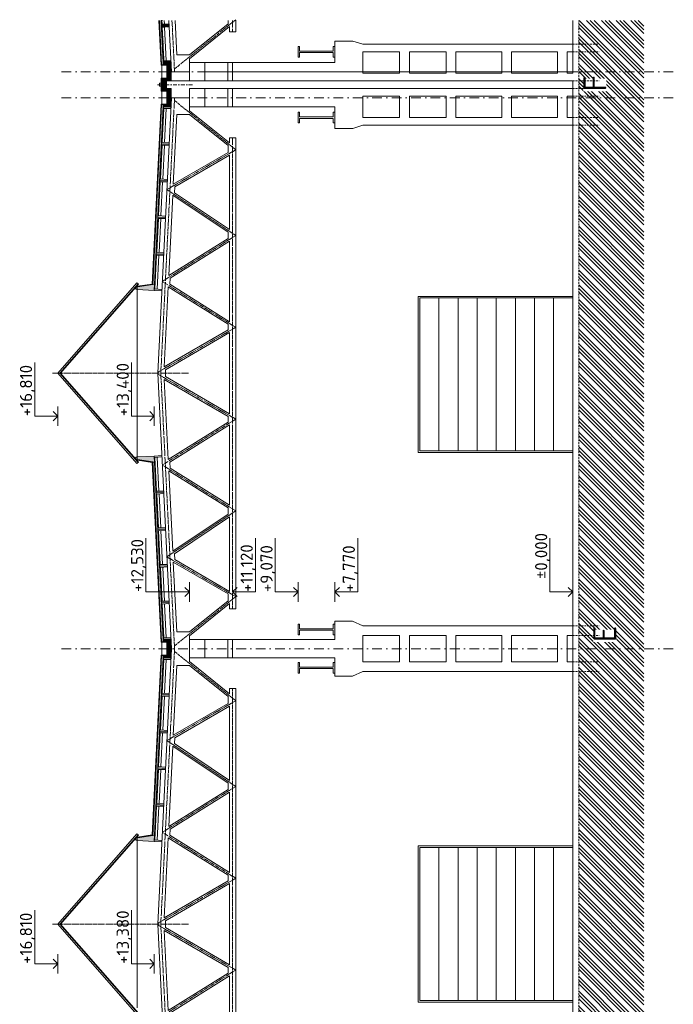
# Model space of a CAD drawing. Header units: millimetres. Extents: x -746391 to 410178, y -169697 to 100555.
# Tile 179 of 179: x 233461 to 254835, y 51681 to 83850. Entities that reach past the tile are written whole.
import ezdxf

# ---------------------------------------------------------------- set-up
doc = ezdxf.new("R2010")
doc.units = ezdxf.units.MM
for name, pattern in [('AM_DIN_G_W050', [13.75, 9.75, -1.5, 1, -1.5]), ('CARKOVANA', [5, 3, -2]), ('CENTERX2', [101.6, 63.5, -12.7, 12.7, -12.7]), ('DASHDOT', [25.4, 12.7, -6.35, 0, -6.35]), ('HIDDEN', [9.525, 6.35, -3.175])]:
    doc.linetypes.add(name, pattern=pattern)
for name, color, linetype, lineweight in [('A99_N_sraf', 9, 'Continuous', 0), ('A99_N_txt-popis-200', 9, 'Continuous', 5), ('A99_S_kce-demolice', 9, 'Continuous', 20), ('A99_S_kce-pohl', 9, 'Continuous', 5), ('A99_S_kce-rez-sil', 9, 'Continuous', 15), ('A99_S_kce-rez-ten', 9, 'Continuous', 9), ('A99_S_koty-200-vysk', 9, 'Continuous', 9), ('A99_S_osy', 9, 'CENTERX2', 5), ('A99_S_sraf', 9, 'Continuous', 9)]:
    doc.layers.add(name, color=color, linetype=linetype, lineweight=lineweight)
doc.styles.add('A99_popis', font='isocpeur.ttf')
doc.styles.add('ad_popis 100', font='isocpeur.ttf', dxfattribs={"height": 200})
pattern_1 = [(45, (-51175, -525700), (-35.355339, 35.355339), []), (45, (-51160.86, -525700), (-35.355339, 35.355339), []), (45, (-51132.574, -525700), (-21.2132034, 49.4974747), [20, -10, 0, -10])]
pattern_2 = [(135, (241435, 17090), (-35.35534, -35.35534), []), (135, (241435, 17104.14), (-35.35534, -35.35534), []), (135, (241435, 17132.426), (-49.497475, -21.213203), [20, -10, 0, -10])]
pattern_3 = [(137.86, (238148.888, 45615.76), (-26.83778, -29.660305), []), (92.86, (238133.407, 45660.11), (-29.660305, 26.837778), [5, -51.568542]), (137.86, (238133.157, 45665.104), (-26.83778, -29.660305), [5, -35]), (182.86, (238129.45, 45668.458), (-26.837778, -29.660305), [5, -51.568543]), (227.86, (238124.456, 45668.21), (29.660305, -26.83778), [5, -35]), (92.86, (238121.35, 45659.508), (-29.660305, 26.837778), [5, -51.568542]), (137.86, (238125.06, 45656.153), (-26.83778, -29.660305), [5, -35]), (182.86, (238130.052, 45656.402), (-26.837778, -29.660305), [5, -51.568543]), (227.86, (238133.407, 45660.11), (29.660305, -26.83778), [5, -35]), (137.86, (238116.13, 45672.37), (-26.83778, -29.660305), [10, -30])]
pattern_4 = [(45, (14.142, 0), (-28.284271, 28.284271), []), (0, (59.21, 13.25), (28.2842712, 28.2842712), [5, -51.5685425]), (45, (64.21, 13.25), (-28.284271, 28.284271), [5, -35]), (90, (67.746, 16.784), (-28.2842712, 28.2842712), [5, -51.5685425]), (135, (67.746, 21.784), (-28.284271, -28.284271), [5, -35]), (0, (59.21, 25.32), (28.2842712, 28.2842712), [5, -51.5685425]), (45, (55.675, 21.784), (-28.284271, 28.284271), [5, -35]), (90, (55.675, 16.784), (-28.2842712, 28.2842712), [5, -51.5685425]), (135, (59.21, 13.25), (-28.284271, -28.284271), [5, -35]), (45, (72.317, 29.89), (-28.284271, 28.284271), [10, -30])]

msp = doc.modelspace()

# ---------------------------------------------------------------- hatches: boundary and pattern name
at = {"layer": 'A99_N_sraf', "linetype": 'Continuous', "lineweight": 0, "ltscale": 2, "transparency": 33554562}
h = msp.add_hatch(dxfattribs=at)
h.set_pattern_fill('BETON-LEHKY', color=256, scale=10)
h.set_pattern_definition(pattern_3)
h.paths.add_polyline_path([(238086, 83825), (238030.9, 83825), (238103.6, 82369.2), (238158.6, 82372)])
at = {"layer": 'A99_N_sraf', "lineweight": 0, "transparency": 33554687}
h = msp.add_hatch(dxfattribs=at)
h.set_pattern_fill('ZELEZOBETON', color=256, scale=10)
h.set_pattern_definition(pattern_2)
h.paths.add_polyline_path([(238111, 83825), (238091, 83825), (238159.6, 82452.1), (238220.5, 82455.2), (238358.1, 82462), (238409.3, 82464.6), (238407.3, 82504.6), (238177.1, 82503.1), (238122.2, 83601.7), (238351.4, 83623.2), (238347.4, 83703.1), (238117.2, 83701.6)])
h = msp.add_hatch(dxfattribs=at)
h.set_pattern_fill('ZELEZOBETON', color=256, scale=10)
h.set_pattern_definition([(45, (-51175, -524850), (-35.355339, 35.355339), []), (45, (-51160.86, -524850), (-35.355339, 35.355339), []), (45, (-51132.574, -524850), (-21.2132034, 49.4974747), [20, -10, 0, -10])])
h.paths.add_polyline_path([(238410, 82150), (238375, 82150), (238375, 82370), (238160, 82380), (238160, 82450), (238410, 82450)])
h.paths.add_polyline_path([(238410, 81850), (238160, 81850), (238160, 81920), (238375, 81930), (238375, 82150), (238410, 82150)])
at = {"layer": 'A99_N_sraf', "linetype": 'Continuous', "lineweight": 0, "ltscale": 2, "transparency": 33554562}
h = msp.add_hatch(dxfattribs=at)
h.set_pattern_fill('BETON-LEHKY', color=256, scale=10, style=0)
h.set_pattern_definition([(135, (-6e-11, 31779.142), (-28.284271, -28.284271), []), (90, (-13.25, 31824.21), (-28.2842712, 28.2842712), [5, -51.5685425]), (135, (-13.25, 31829.21), (-28.284271, -28.284271), [5, -35]), (180, (-16.784, 31832.746), (-28.2842712, -28.2842712), [5, -51.5685425]), (225, (-21.784, 31832.746), (28.284271, -28.284271), [5, -35]), (90, (-25.32, 31824.21), (-28.2842712, 28.2842712), [5, -51.5685425]), (135, (-21.784, 31820.675), (-28.284271, -28.284271), [5, -35]), (180, (-16.784, 31820.675), (-28.2842712, -28.2842712), [5, -51.5685425]), (225, (-13.25, 31824.21), (28.284271, -28.284271), [5, -35]), (135, (-29.89, 31837.317), (-28.284271, -28.284271), [10, -30])])
h.paths.add_polyline_path([(238375, 82370), (238290.6, 82373.9), (238290, 81926), (238375, 81930)])
h = msp.add_hatch(dxfattribs=at)
h.set_pattern_fill('BETON-LEHKY', color=256, scale=10, style=0)
h.set_pattern_definition(pattern_4)
h.paths.add_polyline_path([(238154.6, 81920), (238105.1, 81920), (238105.1, 81530), (238154.6, 81530)])
at = {"layer": 'A99_N_sraf', "lineweight": 0, "transparency": 33554687}
h = msp.add_hatch(dxfattribs=at)
h.set_pattern_fill('ZELEZOBETON', color=256, scale=10)
h.set_pattern_definition([(45, (0, 0), (-35.355339, 35.355339), []), (45, (14.14, 0), (-35.355339, 35.355339), []), (45, (42.426, 0), (-21.213203, 49.497475), [20, -10, 0, -10])])
h.paths.add_polyline_path([(238260, 81850), (238160, 81850), (238160, 81600), (238260, 81600)])
h = msp.add_hatch(dxfattribs=at)
h.set_pattern_fill('ZELEZOBETON', color=256, scale=10)
h.set_pattern_definition(pattern_1)
h.paths.add_polyline_path([(238410, 81300), (238375, 81300), (238375, 81520), (238160, 81530), (238160, 81600), (238410, 81600)])
h.paths.add_polyline_path([(238410, 81000), (238160, 81000), (238160, 81070), (238375, 81080), (238375, 81300), (238410, 81300)])
at = {"layer": 'A99_N_sraf', "linetype": 'Continuous', "lineweight": 0, "ltscale": 2, "transparency": 33554562}
h = msp.add_hatch(dxfattribs=at)
h.set_pattern_fill('BETON-LEHKY', color=256, scale=10)
h.set_pattern_definition(pattern_3)
h.paths.add_polyline_path([(238103.6, 81080.8), (237810.8, 75218.1), (237865.7, 75215.3), (238158.6, 81078)])
at = {"layer": 'A99_N_sraf', "lineweight": 0, "transparency": 33554687}
h = msp.add_hatch(dxfattribs=at)
h.set_pattern_fill('ZELEZOBETON', color=256, scale=10)
h.set_pattern_definition(pattern_2)
h.paths.add_polyline_path([(238159.6, 80997.9), (238220.5, 80994.8), (238358.1, 80988), (238409.3, 80985.4), (238407.3, 80945.4), (238177.1, 80946.9), (238122.2, 79848.3), (238351.4, 79826.8), (238347.4, 79746.9), (238117.2, 79748.4), (238062.3, 78649.8), (238291.4, 78628.3), (238287.4, 78548.4), (238057.3, 78549.9), (238002.4, 77451.3), (238231.5, 77429.8), (238227.5, 77349.9), (237997.4, 77351.4), (237942.6, 76252.8), (238171.8, 76231.3), (238167.6, 76151.4), (237937.6, 76152.9), (237882.7, 75054.3), (238111.6, 75032.8), (238109.6, 74992.9), (237300.9, 75033.3), (237305.4, 75123.2), (237870.2, 75205.1)])
h = msp.add_hatch(dxfattribs=at)
h.set_pattern_fill('ZELEZOBETON', color=256, scale=10)
h.set_pattern_definition(pattern_2)
h.paths.add_polyline_path([(238159.6, 63602.1), (238220.5, 63605.2), (238358.1, 63612), (238409.3, 63614.6), (238407.3, 63654.6), (238177.1, 63653.1), (238122.2, 64751.7), (238351.4, 64773.2), (238347.4, 64853.1), (238117.2, 64851.6), (238062.3, 65950.2), (238291.4, 65971.7), (238287.4, 66051.6), (238057.3, 66050.1), (238002.4, 67148.7), (238231.5, 67170.2), (238227.5, 67250.1), (237997.4, 67248.6), (237942.6, 68347.2), (238171.8, 68368.7), (238167.6, 68448.6), (237937.6, 68447.1), (237882.7, 69545.7), (238111.6, 69567.2), (238109.6, 69607.1), (237300.9, 69566.7), (237305.4, 69476.8), (237870.2, 69394.9)])
at = {"layer": 'A99_N_sraf', "linetype": 'Continuous', "lineweight": 0, "ltscale": 2, "transparency": 33554562}
h = msp.add_hatch(dxfattribs=at)
h.set_pattern_fill('BETON-LEHKY', color=256, scale=10)
h.set_pattern_definition(pattern_3)
h.paths.add_polyline_path([(238103.6, 63519.2), (237810.8, 69381.9), (237865.7, 69384.7), (238158.6, 63522)])
at = {"layer": 'A99_N_sraf', "lineweight": 0, "transparency": 33554687}
h = msp.add_hatch(dxfattribs=at)
h.set_pattern_fill('ZELEZOBETON', color=256, scale=10)
h.set_pattern_definition(pattern_1)
h.paths.add_polyline_path([(238410, 63300), (238375, 63300), (238375, 63080), (238160, 63070), (238160, 63000), (238410, 63000)])
h.paths.add_polyline_path([(238410, 63600), (238160, 63600), (238160, 63530), (238375, 63520), (238375, 63300), (238410, 63300)])
at = {"layer": 'A99_N_sraf', "linetype": 'Continuous', "lineweight": 0, "ltscale": 2, "transparency": 33554562}
h = msp.add_hatch(dxfattribs=at)
h.set_pattern_fill('BETON-LEHKY', color=256, scale=10)
h.set_pattern_definition([(137.86, (238148.888, 27615.76), (-26.83778, -29.660305), []), (92.86, (238133.407, 27660.11), (-29.660305, 26.837778), [5, -51.568542]), (137.86, (238133.157, 27665.104), (-26.83778, -29.660305), [5, -35]), (182.86, (238129.45, 27668.458), (-26.837778, -29.660305), [5, -51.568543]), (227.86, (238124.456, 27668.21), (29.660305, -26.83778), [5, -35]), (92.86, (238121.35, 27659.508), (-29.660305, 26.837778), [5, -51.568542]), (137.86, (238125.06, 27656.153), (-26.83778, -29.660305), [5, -35]), (182.86, (238130.052, 27656.402), (-26.837778, -29.660305), [5, -51.568543]), (227.86, (238133.407, 27660.11), (29.660305, -26.83778), [5, -35]), (137.86, (238116.13, 27672.37), (-26.83778, -29.660305), [10, -30])])
h.paths.add_polyline_path([(238103.6, 63080.8), (237810.8, 57218.1), (237865.7, 57215.3), (238158.6, 63078)])
at = {"layer": 'A99_N_sraf', "lineweight": 0, "transparency": 33554687}
h = msp.add_hatch(dxfattribs=at)
h.set_pattern_fill('ZELEZOBETON', color=256, scale=10)
h.set_pattern_definition([(135, (241435, -910), (-35.35534, -35.35534), []), (135, (241435, -895.86), (-35.35534, -35.35534), []), (135, (241435, -867.574), (-49.497475, -21.213203), [20, -10, 0, -10])])
h.paths.add_polyline_path([(238159.6, 62997.9), (238220.5, 62994.8), (238358.1, 62988), (238409.3, 62985.4), (238407.3, 62945.4), (238177.1, 62946.9), (238122.2, 61848.3), (238351.4, 61826.8), (238347.4, 61746.9), (238117.2, 61748.4), (238062.3, 60649.8), (238291.4, 60628.3), (238287.4, 60548.4), (238057.3, 60549.9), (238002.4, 59451.3), (238231.5, 59429.8), (238227.5, 59349.9), (237997.4, 59351.4), (237942.6, 58252.8), (238171.8, 58231.3), (238167.6, 58151.4), (237937.6, 58152.9), (237882.7, 57054.3), (238111.6, 57032.8), (238109.6, 56992.9), (237300.9, 57033.3), (237305.4, 57123.2), (237870.2, 57205.1)])
at = {"layer": 'A99_S_kce-demolice', "lineweight": 0}
h = msp.add_hatch(dxfattribs=at)
h.set_pattern_fill('BETON-LEHKY', color=256, scale=10, style=0)
h.set_pattern_definition(pattern_4)
h.paths.add_polyline_path([(238375, 81520), (238290.6, 81523.9), (238290, 81076), (238375, 81080)])
h = msp.add_hatch(dxfattribs=at)
h.set_pattern_fill('BETON-LEHKY', color=256, scale=10, style=0)
h.set_pattern_definition(pattern_4)
h.paths.add_polyline_path([(238375, 63520), (238290.6, 63523.9), (238290, 63076), (238375, 63080)])
at = {"layer": 'A99_S_sraf', "linetype": 'Continuous', "lineweight": 0}
h = msp.add_hatch(dxfattribs=at)
h.set_pattern_fill('ZEM_PUVODNI', color=256, scale=85)
h.set_pattern_definition([(135, (0, -5085), (-240.4163, -240.4163), []), (135, (4e-13, -4964.8), (-240.4163, -240.4163), []), (135, (8e-13, -4844.6), (-240.4163, -240.4163), [])])
h.paths.add_polyline_path([(251745, -17545), (251745, -5025), (251745, -890), (252300, -890), (252300, -600), (251745, -600), (251745, 83825), (253870, 83825), (253870, -17545)])

# ---------------------------------------------------------------- linework, layer by layer
at = {"layer": 'A99_N_sraf', "linetype": 'Continuous', "lineweight": 0, "ltscale": 2, "transparency": 33554562}
for points in [[(238290, 82150), (238290, 82374), (238092.9, 82383.1)], [(238290, 82150), (238290, 81926), (238092.9, 81916.9)], [(238290, 81300), (238290, 81524), (238092.9, 81533.1)], [(238290, 81300), (238290, 81076), (238092.9, 81066.9)], [(238290, 63300), (238290, 63524), (238092.9, 63533.1)], [(238290, 63300), (238290, 63076), (238092.9, 63066.9)]]:
    msp.add_lwpolyline(points, dxfattribs=at)
at = {"layer": 'A99_S_kce-demolice', "lineweight": 9}
for points in [[(237294.5, 75250.2), (234706.2, 72300.8)], [(237334, 75215.5), (234776.2, 72300.8)], [(237343.3, 75207.3), (234784.5, 72291.4)], [(237294.5, 75250.2), (237343.3, 75207.3)], [(237294.5, 69351.4), (234706.2, 72300.8)], [(237334, 69386), (234776.2, 72300.8)], [(237343.3, 69394.2), (234784.5, 72310.2)], [(237294.5, 69351.4), (237343.3, 69394.2)], [(237294.5, 57250.2), (234706.2, 54300.8)], [(237334, 57215.5), (234776.2, 54300.8)], [(237343.3, 57207.3), (234784.5, 54291.4)], [(237294.5, 57250.2), (237343.3, 57207.3)], [(237294.5, 51351.4), (234706.2, 54300.8)], [(237334, 51386), (234776.2, 54300.8)], [(237343.3, 51394.2), (234784.5, 54310.2)]]:
    msp.add_lwpolyline(points, dxfattribs=at)
for points in [[(237304.7, 75112.6), (237300.5, 75042.8), (237255.6, 75045.4), (237259.7, 75115.3)], [(237304.7, 69488.9), (237300.5, 69558.8), (237255.6, 69556.1), (237259.7, 69486.2)], [(237304.7, 57112.6), (237300.5, 57042.8), (237255.6, 57045.4), (237259.7, 57115.3)]]:
    msp.add_lwpolyline(points, close=True, dxfattribs=at)
at = {"layer": 'A99_S_kce-pohl', "lineweight": 5}
for p, q in [((240325, 83625.1), (240325, 83455.3)), ((240325, 83455.3), (240525, 83455.3)), ((240325, 79994.7), (240525, 79994.7)), ((240325, 79824.9), (240325, 79994.7)), ((240325, 64775.1), (240325, 64605.3)), ((240325, 64605.3), (240525, 64605.3)), ((240325, 61994.7), (240525, 61994.7)), ((240325, 61824.9), (240325, 61994.7))]:
    msp.add_line(p, q, dxfattribs=at)
at = {"layer": 'A99_S_kce-pohl'}
for p, q in [((243765, 64200), (244345.4, 64200)), ((243765, 64200), (243765, 63600)), ((244685, 64050), (244345.4, 64200)), ((244685, 64050), (251545, 64050)), ((244685, 63730), (245885, 63730)), ((244685, 62870), (244685, 63730)), ((245885, 62870), (245885, 63730)), ((246205, 62870), (246205, 63730)), ((246205, 63730), (247405, 63730)), ((247405, 62870), (247405, 63730)), ((247725, 62870), (247725, 63730)), ((247725, 63730), (249225, 63730)), ((249225, 62870), (249225, 63730)), ((249545, 62870), (249545, 63730)), ((249545, 63730), (251045, 63730)), ((251045, 62870), (251045, 63730)), ((251365, 62870), (251365, 63730)), ((251365, 63730), (251545, 63730)), ((243765, 63600), (239515, 63600)), ((243765, 63000), (239515, 63000)), ((244685, 62870), (245885, 62870)), ((246205, 62870), (247405, 62870)), ((247725, 62870), (249225, 62870)), ((249545, 62870), (251045, 62870)), ((251365, 62870), (251545, 62870)), ((244685, 62550), (244345.4, 62400)), ((244685, 62550), (251545, 62550)), ((243765, 62400), (244345.4, 62400))]:
    msp.add_line(p, q, dxfattribs=at)
at = {"layer": 'A99_S_kce-pohl', "lineweight": 0}
msp.add_line((239015, 63220), (239015, 63722.4), dxfattribs=at)
at = {"layer": 'A99_S_kce-pohl', "linetype": 'CARKOVANA', "lineweight": 0, "ltscale": 15}
for points, const_width in [([(238093.7, 82368.7), (238020.9, 83825)], 20), ([(238157.1, 82452), (238088.5, 83825)], 5), ([(238093.7, 81081.3), (237800.1, 75204.3), (237310, 75133.8)], 20), ([(238157.1, 80998), (237867.6, 75205.2)], 5)]:
    msp.add_lwpolyline(points, dxfattribs=dict(at, const_width=const_width))
at = {"layer": 'A99_S_kce-pohl', "lineweight": 0}
for points in [[(238083.7, 82368.2), (238010.9, 83825)], [(238103.6, 82369.2), (238030.9, 83825)], [(238154.6, 82451.9), (238086, 83825)], [(238083.7, 81081.8), (237790.5, 75213.8), (237310, 75144)], [(238103.6, 81080.8), (237809.7, 75196.3), (237310, 75123.8)], [(238159.6, 80997.9), (237870.2, 75205.1), (237303.9, 75123)], [(238154.6, 80998.1), (237865.1, 75203.6)]]:
    msp.add_lwpolyline(points, dxfattribs=at)
at = {"layer": 'A99_S_kce-pohl', "color": 1, "lineweight": 0}
msp.add_lwpolyline([(238159.6, 82452.1), (238091, 83825)], dxfattribs=at)
at = {"layer": 'A99_S_kce-pohl', "lineweight": 5}
for points in [[(238341.3, 83825), (238425, 82150)], [(238541.5, 83825), (238597.7, 82700)], [(240275, 83713.2), (239014.1, 82700)], [(240275, 83825), (240275, 83713.2)], [(240525, 83825), (240525, 83455.3)], [(240325, 83625.1), (239015, 82572.4)], [(239014.1, 82700), (238597.7, 82700)], [(239015, 82150), (239015, 82572.4)], [(237975, 72300), (238425, 81300)], [(239015, 81300), (238425, 81300)], [(239015, 81300), (239015, 80877.6)], [(238484.2, 78478.6), (238597.7, 80750)], [(239014.1, 80750), (238597.7, 80750)], [(240275, 79736.8), (239014.1, 80750)], [(240325, 79824.9), (239015, 80877.6)], [(240525, 72300), (240525, 79994.7)], [(238484.2, 78478.6), (240275, 79513.3)], [(240275, 79513.3), (240275, 79736.8)], [(238529.8, 78389.5), (240325, 79426.7)], [(240325, 76993.4), (240325, 79426.7)], [(238529.8, 78389.5), (238520.1, 78196.7)], [(240325, 76993.4), (238520.1, 78196.7)], [(238334.8, 75490.1), (238465.9, 78112.7)], [(240275, 76906.6), (238465.9, 78112.7)], [(240275, 76702.7), (240275, 76906.6)], [(238334.8, 75490.1), (240275, 76702.7)], [(238380.3, 75400.6), (240325, 76616)], [(240325, 73984), (240325, 76616)], [(238370.6, 75205.5), (238380.3, 75400.6)], [(240275, 73897.3), (238316.3, 75121.5)], [(240325, 73984), (238370.6, 75205.5)], [(240275, 73713.2), (238185.5, 72505.1)], [(240275, 73713.2), (240275, 73897.3)], [(240325, 73626.6), (238225, 72412.5)], [(240325, 72300), (240325, 73626.6)], [(238225, 72300), (238225, 72412.5)], [(237975, 72300), (238425, 63300)], [(238185.5, 72094.9), (238316.3, 69478.5)], [(240275, 70886.8), (238185.5, 72094.9)], [(238225, 72300), (238225, 72187.5)], [(240325, 70973.4), (238225, 72187.5)], [(240325, 72300), (240325, 70973.4)], [(240525, 72300), (240525, 64605.3)], [(240275, 70886.8), (240275, 70702.7)], [(240275, 70702.7), (238316.3, 69478.5)], [(240325, 70616), (238370.6, 69394.5)], [(240325, 70616), (240325, 67984)], [(238370.6, 69394.5), (238380.3, 69199.4)], [(238380.3, 69199.4), (240325, 67984)], [(238334.8, 69109.9), (238465.9, 66487.3)], [(238334.8, 69109.9), (240275, 67897.3)], [(240275, 67897.3), (240275, 67693.4)], [(240275, 67693.4), (238465.9, 66487.3)], [(240325, 67606.6), (238520.1, 66403.3)], [(240325, 67606.6), (240325, 65173.3)], [(238520.1, 66403.3), (238529.8, 66210.5)], [(238484.2, 66121.4), (238597.7, 63850)], [(238484.2, 66121.4), (240275, 65086.7)], [(238529.8, 66210.5), (240325, 65173.3)], [(240275, 65086.7), (240275, 64863.2)], [(240275, 64863.2), (239014.1, 63850)], [(240325, 64775.1), (239015, 63722.4)], [(239014.1, 63850), (238597.7, 63850)], [(239015, 63300), (239015, 63722.4)], [(237975, 54300), (238425, 63300)], [(239015, 63300), (239015, 62877.6)], [(238484.2, 60478.6), (238597.7, 62750)], [(239014.1, 62750), (238597.7, 62750)], [(240275, 61736.8), (239014.1, 62750)], [(240325, 61824.9), (239015, 62877.6)], [(240525, 54300), (240525, 61994.7)], [(238484.2, 60478.6), (240275, 61513.3)], [(240275, 61513.3), (240275, 61736.8)], [(238529.8, 60389.5), (240325, 61426.7)], [(240325, 58993.4), (240325, 61426.7)], [(238529.8, 60389.5), (238520.1, 60196.7)], [(240325, 58993.4), (238520.1, 60196.7)], [(238334.8, 57490.1), (238465.9, 60112.7)], [(240275, 58906.6), (238465.9, 60112.7)], [(240275, 58702.7), (240275, 58906.6)], [(238334.8, 57490.1), (240275, 58702.7)], [(238380.3, 57400.6), (240325, 58616)], [(240325, 55984), (240325, 58616)], [(238370.6, 57205.5), (238380.3, 57400.6)], [(240275, 55897.3), (238316.3, 57121.5)], [(240325, 55984), (238370.6, 57205.5)], [(240275, 55713.2), (238185.5, 54505.1)], [(240275, 55713.2), (240275, 55897.3)], [(240325, 55626.6), (238225, 54412.5)], [(240325, 54300), (240325, 55626.6)], [(238225, 54300), (238225, 54412.5)], [(237975, 54300), (238425, 45300)], [(238185.5, 54094.9), (238316.3, 51478.5)], [(240275, 52886.8), (238185.5, 54094.9)], [(238225, 54300), (238225, 54187.5)], [(240325, 52973.4), (238225, 54187.5)], [(240325, 54300), (240325, 52973.4)], [(240525, 54300), (240525, 46605.3)], [(240275, 52886.8), (240275, 52702.7)], [(240275, 52702.7), (238316.3, 51478.5)], [(240325, 52616), (238370.6, 51394.5)], [(240325, 52616), (240325, 49984)]]:
    msp.add_lwpolyline(points, dxfattribs=at)
at = {"layer": 'A99_S_kce-pohl', "color": 253, "linetype": 'AM_DIN_G_W050', "lineweight": 0, "ltscale": 10}
for points in [[(238441.4, 83825), (238524.9, 82155)], [(240525, 83850), (238520.7, 82239.3)], [(240425, 83455.3), (240425, 83455.3), (240425, 83825)], [(238074.9, 72295), (238524.9, 81295)], [(240525, 79600), (238520.7, 81210.7)], [(240425, 79994.7), (240425, 79994.7), (240425, 72300)], [(238125, 75300), (240525, 76800), (238275, 78300), (240525, 79600)], [(240525, 73800), (238125, 75300)], [(240525, 73800), (237976.3, 72326.4)], [(238985.8, 72300.8), (234538.7, 72300.8)], [(240525, 70800), (237976.3, 72273.6)], [(238074.9, 72305), (238524.9, 63305)], [(240425, 64605.3), (240425, 64605.3), (240425, 72300)], [(240525, 70800), (238125, 69300)], [(238125, 69300), (240525, 67800), (238275, 66300), (240525, 65000)], [(240525, 65000), (238520.7, 63389.3)], [(238074.9, 54295), (238524.9, 63295)], [(240525, 61600), (238520.7, 63210.7)], [(240425, 61994.7), (240425, 61994.7), (240425, 54300)], [(238125, 57300), (240525, 58800), (238275, 60300), (240525, 61600)], [(240525, 55800), (238125, 57300)], [(240525, 55800), (237976.3, 54326.4)], [(238985.8, 54300.8), (234538.7, 54300.8)], [(240525, 52800), (237976.3, 54273.6)], [(238074.9, 54305), (238524.9, 45305)], [(240425, 46605.3), (240425, 46605.3), (240425, 54300)], [(240525, 52800), (238125, 51300)]]:
    msp.add_lwpolyline(points, dxfattribs=at)
at = {"layer": 'A99_S_kce-pohl'}
for points in [[(243765, 82450), (243765, 83150), (244350, 83150), (244680, 83050), (251545, 83050)], [(243765, 82450), (239015, 82450), (239015, 81850), (251545, 81850)], [(243765, 81000), (239015, 81000), (239015, 81600), (251545, 81600)], [(243765, 81000), (243765, 80300), (244350, 80300), (244680, 80400), (251545, 80400)], [(247170, 74760), (247170, 74760), (247170, 69760)], [(247795, 74760), (247795, 74760), (247795, 69760)], [(248420, 74760), (248420, 74760), (248420, 69760)], [(249045, 74760), (249045, 74760), (249045, 69760)], [(249670, 74760), (249670, 74760), (249670, 69760)], [(250295, 74760), (250295, 74760), (250295, 69760)], [(250920, 74760), (250920, 74760), (250920, 69760)], [(247170, 56805), (247170, 56805), (247170, 51805)], [(247795, 56805), (247795, 56805), (247795, 51805)], [(248420, 56805), (248420, 56805), (248420, 51805)], [(249045, 56805), (249045, 56805), (249045, 51805)], [(249670, 56805), (249670, 56805), (249670, 51805)], [(250295, 56805), (250295, 56805), (250295, 51805)], [(250920, 56805), (250920, 56805), (250920, 51805)]]:
    msp.add_lwpolyline(points, dxfattribs=at)
for points in [[(244685, 82100), (244685, 82800), (245885, 82800), (245885, 82100)], [(246205, 82100), (246205, 82800), (247405, 82800), (247405, 82100)], [(247725, 82100), (247725, 82800), (249225, 82800), (249225, 82100)], [(249545, 82100), (249545, 82800), (251045, 82800), (251045, 82100)], [(251365, 82100), (251365, 82800), (251545, 82800), (251545, 82100)], [(244685, 81350), (244685, 80650), (245885, 80650), (245885, 81350)], [(246205, 81350), (246205, 80650), (247405, 80650), (247405, 81350)], [(247725, 81350), (247725, 80650), (249225, 80650), (249225, 81350)], [(249545, 81350), (249545, 80650), (251045, 80650), (251045, 81350)], [(251365, 81350), (251365, 80650), (251545, 80650), (251545, 81350)], [(251545, 74810), (246495, 74810), (246495, 69710), (251545, 69710)], [(251545, 74760), (246545, 74760), (246545, 69760), (251545, 69760)], [(251545, 56855), (246495, 56855), (246495, 51755), (251545, 51755)], [(251545, 56805), (246545, 56805), (246545, 51805), (251545, 51805)]]:
    msp.add_lwpolyline(points, close=True, dxfattribs=at)
at = {"layer": 'A99_S_kce-rez-sil'}
for p, q in [((242565, 82625), (242565, 82975)), ((242565, 82975), (242615, 82975)), ((242615, 82975), (242615, 82825)), ((242615, 82825), (243715, 82825)), ((242615, 82625), (242615, 82775)), ((242615, 82775), (243715, 82775)), ((243765, 82975), (243715, 82975)), ((243715, 82975), (243715, 82825)), ((243715, 82625), (243715, 82775)), ((243765, 82625), (243765, 82975)), ((242565, 82625), (242615, 82625)), ((243765, 82625), (243715, 82625)), ((242565, 80825), (242565, 80475)), ((242565, 80825), (242615, 80825)), ((242615, 80825), (242615, 80675)), ((243765, 80825), (243715, 80825)), ((243715, 80825), (243715, 80675)), ((243765, 80825), (243765, 80475)), ((242565, 80475), (242615, 80475)), ((242615, 80675), (243715, 80675)), ((242615, 80625), (243715, 80625)), ((242615, 80475), (242615, 80625)), ((243715, 80475), (243715, 80625)), ((243765, 80475), (243715, 80475)), ((242565, 64100), (242565, 63750)), ((242565, 64100), (242615, 64100)), ((242615, 64100), (242615, 63950)), ((243765, 64100), (243715, 64100)), ((243715, 64100), (243715, 63950)), ((243765, 64100), (243765, 63750)), ((242565, 63750), (242615, 63750)), ((242615, 63950), (243715, 63950)), ((242615, 63900), (243715, 63900)), ((242615, 63750), (242615, 63900)), ((243715, 63750), (243715, 63900)), ((243765, 63750), (243715, 63750)), ((242565, 62500), (242565, 62850)), ((242565, 62850), (242615, 62850)), ((242615, 62850), (242615, 62700)), ((243765, 62850), (243715, 62850)), ((243715, 62850), (243715, 62700)), ((243765, 62400), (243765, 63000)), ((243765, 62500), (243765, 62850)), ((242565, 62500), (242615, 62500)), ((242615, 62700), (243715, 62700)), ((242615, 62500), (242615, 62650)), ((242615, 62650), (243715, 62650)), ((243715, 62500), (243715, 62650)), ((243765, 62500), (243715, 62500))]:
    msp.add_line(p, q, dxfattribs=at)
at = {"layer": 'A99_S_kce-rez-sil', "color": 7, "linetype": 'HIDDEN', "lineweight": 5, "ltscale": 10}
for points in [[(251545, 83050), (252415, 83050)], [(251545, 82800), (252415, 82800)], [(251545, 81350), (252415, 81350)], [(251545, 80650), (252415, 80650)], [(251545, 80400), (252415, 80400)], [(251545, 62870), (252415, 62870)], [(251545, 62550), (252415, 62550)]]:
    msp.add_lwpolyline(points, dxfattribs=at)
at = {"layer": 'A99_S_kce-rez-sil'}
for points in [[(239015, 82450), (239015, 81850), (239515, 81850), (239515, 82450)], [(240265, 82450), (240265, 81850), (240425, 81850), (240425, 82450)], [(239015, 81000), (239015, 81600), (239515, 81600), (239515, 81000)], [(240265, 81600), (240265, 81000), (240425, 81000), (240425, 81600)], [(239515, 63000), (239515, 63600), (239015, 63600), (239015, 63000)], [(240265, 63600), (240265, 63000), (240425, 63000), (240425, 63600)]]:
    msp.add_lwpolyline(points, close=True, dxfattribs=at)
at = {"layer": 'A99_S_kce-rez-ten', "lineweight": 13}
for p, q in [((251545, 82150), (251545, 83825)), ((251545, 81850), (238260, 81850)), ((251545, 26730), (251545, 81850))]:
    msp.add_line(p, q, dxfattribs=at)
at = {"layer": 'A99_S_kce-rez-ten', "linetype": 'HIDDEN', "lineweight": 5, "ltscale": 10}
msp.add_line((251745, -600), (251745, 83825), dxfattribs=at)
at = {"layer": 'A99_S_kce-rez-ten'}
msp.add_line((239515, 82150), (251545, 82150), dxfattribs=at)
at = {"layer": 'A99_S_kce-rez-ten', "linetype": 'CARKOVANA', "lineweight": 0, "ltscale": 15}
for points, const_width in [([(238093.7, 82368.7), (238020.9, 83825)], 20), ([(238280, 82150), (238280, 82364.4), (238093.4, 82373.1)], 20), ([(238157.1, 82452), (238157.1, 82380.1)], 5), ([(238280, 82150), (238280, 81935.6), (238093.4, 81926.9)], 20), ([(238095.1, 81532.6), (238095.1, 81917.4)], 20), ([(238157.1, 81920), (238157.1, 81530.1)], 5), ([(238280, 81300), (238280, 81514.4), (238093.4, 81523.1)], 20), ([(238093.7, 81081.3), (237800.1, 75204.3), (237310, 75133.8)], 20), ([(238280, 81300), (238280, 81085.6), (238093.4, 81076.9)], 20), ([(238157.1, 80998), (238157.1, 81069.9)], 5), ([(238093.7, 63518.7), (237800.1, 69395), (237310, 69466.2)], 20), ([(238093.7, 63518.7), (237800.1, 69395.7), (237310, 69466.2)], 20), ([(237810.4, 69401), (237866.8, 69392.9)], 5), ([(238157.1, 63602), (237867.6, 69394.8)], 5), ([(238280, 63300), (238280, 63514.4), (238093.4, 63523.1)], 20), ([(238157.1, 63602), (238157.1, 63530.1)], 5), ([(238093.7, 63081.3), (237800.1, 57204.3), (237310, 57133.8)], 20), ([(238093.7, 63081.3), (237800.1, 57204.3), (237310, 57133.8)], 20), ([(238280, 63300), (238280, 63085.6), (238093.4, 63076.9)], 20), ([(238157.1, 62998), (238157.1, 63069.9)], 5), ([(238157.1, 62998), (237867.6, 57205.2)], 5)]:
    msp.add_lwpolyline(points, dxfattribs=dict(at, const_width=const_width))
at = {"layer": 'A99_S_kce-rez-ten', "lineweight": 0}
for points in [[(238083.9, 82363.5), (238010.9, 83825)], [(238103.6, 82369.2), (238030.9, 83825)], [(238270, 82150), (238270, 82354.9), (238083.9, 82363.5)], [(238290, 82150), (238290, 82374), (238084.8, 82383.5)], [(238154.6, 82452), (238154.6, 82380.3)], [(238159.6, 82452), (238159.6, 82380)], [(238270, 82150), (238270, 81945.1), (238083.9, 81936.5)], [(238290, 82150), (238290, 81926), (238084.8, 81916.5)], [(238085.1, 81675), (238035.1, 81675), (238035.1, 81775), (238085.1, 81775)], [(238085.1, 81513.5), (238085.1, 81936.5)], [(238105.1, 81532.6), (238105.1, 81917.4)], [(238154.6, 81920), (238154.6, 81530.3)], [(238160, 81600), (238160, 81850)], [(238260, 81600), (238260, 81850)], [(238270, 81300), (238270, 81504.9), (238083.9, 81513.5)], [(238290, 81300), (238290, 81524), (238084.8, 81533.5)], [(238159.6, 81602), (238159.6, 81530)], [(238083.9, 81086.5), (237790.5, 75213.8), (237310, 75144)], [(238103.6, 81080.8), (237809.7, 75196.3), (237310, 75123.8)], [(238270, 81300), (238270, 81095.1), (238083.9, 81086.5)], [(238290, 81300), (238290, 81076), (238084.8, 81066.5)], [(238154.6, 80998), (238154.6, 81069.7)], [(238159.6, 80998), (238159.6, 81070)], [(237305.4, 75124.7), (237300, 75035)], [(237300, 75035), (237300, 69565)], [(237305.4, 69476.8), (237300, 69566.5)], [(238159.6, 63602.1), (237870.2, 69394.9), (237303.9, 69477)], [(238103.6, 63519.2), (237809.7, 69403.7), (237310, 69476.2)], [(238103.6, 63519.2), (237809.7, 69403.7), (237310, 69476.2)], [(238083.7, 63518.2), (237790.5, 69386.2), (237310, 69456)], [(238083.9, 63513.5), (237790.5, 69386.2), (237310, 69456)], [(237810.8, 69403.5), (237809.9, 69398.6), (237869.5, 69390)], [(238154.6, 63601.9), (237865.1, 69396.4)], [(238270, 63300), (238270, 63504.9), (238083.9, 63513.5)], [(238290, 63300), (238290, 63524), (238084.8, 63533.5)], [(238154.6, 63602), (238154.6, 63530.3)], [(238159.6, 63602), (238159.6, 63530)], [(238083.9, 63086.5), (237790.5, 57213.8), (237310, 57144)], [(238083.7, 63081.8), (237790.5, 57213.8), (237310, 57144)], [(238103.6, 63080.8), (237809.7, 57196.3), (237310, 57123.8)], [(238103.6, 63080.8), (237809.7, 57196.3), (237310, 57123.8)], [(238270, 63300), (238270, 63095.1), (238083.9, 63086.5)], [(238290, 63300), (238290, 63076), (238084.8, 63066.5)], [(238154.6, 62998), (238154.6, 63069.7)], [(238159.6, 62998), (238159.6, 63070)], [(238159.6, 62997.9), (237870.2, 57205.1), (237303.9, 57123)], [(238154.6, 62998.1), (237865.1, 57203.6)], [(237305.4, 57124.7), (237300, 57035)], [(237300, 57035), (237300, 51566.5)]]:
    msp.add_lwpolyline(points, dxfattribs=at)
at = {"layer": 'A99_S_kce-rez-ten', "lineweight": 9}
for points in [[(238111, 83825), (238117.2, 83701.6), (238347.4, 83703.1), (238349.4, 83663.1), (238349.4, 83663.1)], [(238409.3, 82464.6), (238407.3, 82504.6), (238177.1, 82503.1), (238122.2, 83601.7), (238351.4, 83623.2), (238349.4, 83663.1), (238349.4, 83663.1)], [(238260, 81850), (238260, 81600), (238410, 81600), (238407.3, 80945.4), (238177.1, 80946.9), (238122.2, 79848.3), (238351.4, 79826.8), (238349.4, 79786.9), (238349.4, 79786.9)], [(238289.5, 78588.4), (238291.5, 78628.3), (238062.3, 78649.8), (238117.2, 79748.4), (238347.4, 79746.9), (238349.4, 79786.9), (238349.4, 79786.9)], [(238289.5, 78588.4), (238287.5, 78548.4), (238057.3, 78549.9), (238002.4, 77451.3), (238231.6, 77429.8), (238229.6, 77389.9), (238229.6, 77389.9)], [(238169.8, 76191.4), (238171.8, 76231.3), (237942.6, 76252.8), (237997.4, 77351.4), (238227.6, 77349.9), (238229.6, 77389.9), (238229.6, 77389.9)], [(238169.8, 76191.4), (238167.8, 76151.4), (237937.6, 76152.9), (237882.7, 75054.3), (238111.9, 75032.8), (238109.9, 74992.9), (237860.2, 75005.3)], [(237300.9, 75033.3), (237860.2, 75005.3)], [(237300.9, 69566.7), (237860.2, 69594.7)], [(238169.8, 68408.6), (238167.8, 68448.6), (237937.6, 68447.1), (237882.7, 69545.7), (238111.9, 69567.2), (238109.9, 69607.1), (237860.2, 69594.7)], [(238169.8, 68408.6), (238171.8, 68368.7), (237942.6, 68347.2), (237997.4, 67248.6), (238227.6, 67250.1), (238229.6, 67210.1), (238229.6, 67210.1)], [(238289.5, 66011.6), (238287.5, 66051.6), (238057.3, 66050.1), (238002.4, 67148.7), (238231.6, 67170.2), (238229.6, 67210.1), (238229.6, 67210.1)], [(238289.5, 66011.6), (238291.5, 65971.7), (238062.3, 65950.2), (238117.2, 64851.6), (238347.4, 64853.1), (238349.4, 64813.1), (238349.4, 64813.1)], [(238425, 63300), (238407.3, 63654.6), (238177.1, 63653.1), (238122.2, 64751.7), (238351.4, 64773.2), (238349.4, 64813.1), (238349.4, 64813.1)], [(238425, 63300), (238407.3, 62945.4), (238177.1, 62946.9), (238122.2, 61848.3), (238351.4, 61826.8), (238349.4, 61786.9), (238349.4, 61786.9)], [(238289.5, 60588.4), (238291.5, 60628.3), (238062.3, 60649.8), (238117.2, 61748.4), (238347.4, 61746.9), (238349.4, 61786.9), (238349.4, 61786.9)], [(238289.5, 60588.4), (238287.5, 60548.4), (238057.3, 60549.9), (238002.4, 59451.3), (238231.6, 59429.8), (238229.6, 59389.9), (238229.6, 59389.9)], [(238169.8, 58191.4), (238171.8, 58231.3), (237942.6, 58252.8), (237997.4, 59351.4), (238227.6, 59349.9), (238229.6, 59389.9), (238229.6, 59389.9)], [(238169.8, 58191.4), (238167.8, 58151.4), (237937.6, 58152.9), (237882.7, 57054.3), (238111.9, 57032.8), (238109.9, 56992.9), (237860.2, 57005.3)], [(237300.9, 57033.3), (237860.2, 57005.3)]]:
    msp.add_lwpolyline(points, dxfattribs=at)
at = {"layer": 'A99_S_kce-rez-ten', "lineweight": 5}
for points in [[(238192.3, 83702.1), (238186.1, 83825)], [(238196.9, 83608.7), (238252.1, 82503.6)], [(238105, 81935), (238105, 82365)], [(238105, 81085), (238105, 81515)], [(238196.9, 79841.3), (238252.1, 80946.4)], [(238192.3, 79747.9), (238137, 78642.8)], [(238132.4, 78549.4), (238077.2, 77444.3)], [(238072.5, 77350.9), (238017.3, 76245.8)], [(238012.6, 76152.4), (237957.4, 75047.3)], [(238185.5, 72505.1), (238316.3, 75121.5)], [(238012.6, 68447.6), (237957.4, 69552.7)], [(238017.3, 68354.2), (238072.5, 67249.1)], [(238132.4, 66050.6), (238077.2, 67155.7)], [(238192.3, 64852.1), (238137, 65957.2)], [(238252.1, 63653.6), (238196.9, 64758.7)], [(238105, 63085), (238105, 63515)], [(238196.9, 61841.3), (238252.1, 62946.4)], [(238192.3, 61747.9), (238137, 60642.8)], [(238132.4, 60549.4), (238077.2, 59444.3)], [(238072.5, 59350.9), (238017.3, 58245.8)], [(238012.6, 58152.4), (237957.4, 57047.3)], [(238185.5, 54505.1), (238316.3, 57121.5)]]:
    msp.add_lwpolyline(points, dxfattribs=at)
at = {"layer": 'A99_S_kce-rez-ten', "lineweight": 0}
for points in [[(238160, 81850), (238410, 81850), (238410, 82450), (238160, 82450), (238160, 82380), (238375, 82370), (238375, 81930), (238160, 81920)], [(238160, 81000), (238410, 81000), (238410, 81600), (238160, 81600), (238160, 81530), (238375, 81520), (238375, 81080), (238160, 81070)], [(238349.4, 79786.9), (238099.7, 79799.4), (238039.8, 78600.9), (238289.5, 78588.4), (238291.5, 78628.3), (238062.3, 78649.8), (238117.2, 79748.4), (238347.4, 79746.9)], [(238289.5, 78588.4), (238039.8, 78600.9), (237980, 77402.4), (238229.6, 77389.9), (238231.6, 77429.8), (238002.4, 77451.3), (238057.3, 78549.9), (238287.5, 78548.4)], [(238229.6, 77389.9), (237980, 77402.4), (237920.1, 76203.8), (238169.8, 76191.4), (238171.8, 76231.3), (237942.6, 76252.8), (237997.4, 77351.4), (238227.6, 77349.9)], [(238169.8, 76191.4), (237920.1, 76203.8), (237860.2, 75005.3), (238109.9, 74992.9), (238111.9, 75032.8), (237882.7, 75054.3), (237937.6, 76152.9), (238167.8, 76151.4)], [(238169.8, 68408.6), (237920.1, 68396.2), (237860.2, 69594.7), (238109.9, 69607.1), (238111.9, 69567.2), (237882.7, 69545.7), (237937.6, 68447.1), (238167.8, 68448.6)], [(238229.6, 67210.1), (237980, 67197.6), (237920.1, 68396.2), (238169.8, 68408.6), (238171.8, 68368.7), (237942.6, 68347.2), (237997.4, 67248.6), (238227.6, 67250.1)], [(238289.5, 66011.6), (238039.8, 65999.1), (237980, 67197.6), (238229.6, 67210.1), (238231.6, 67170.2), (238002.4, 67148.7), (238057.3, 66050.1), (238287.5, 66051.6)], [(238349.4, 64813.1), (238099.7, 64800.6), (238039.8, 65999.1), (238289.5, 66011.6), (238291.5, 65971.7), (238062.3, 65950.2), (238117.2, 64851.6), (238347.4, 64853.1)], [(238160, 63600), (238410, 63600), (238410, 63000), (238160, 63000), (238160, 63070), (238375, 63080), (238375, 63520), (238160, 63530)], [(238349.4, 61786.9), (238099.7, 61799.4), (238039.8, 60600.9), (238289.5, 60588.4), (238291.5, 60628.3), (238062.3, 60649.8), (238117.2, 61748.4), (238347.4, 61746.9)], [(238289.5, 60588.4), (238039.8, 60600.9), (237980, 59402.4), (238229.6, 59389.9), (238231.6, 59429.8), (238002.4, 59451.3), (238057.3, 60549.9), (238287.5, 60548.4)], [(238229.6, 59389.9), (237980, 59402.4), (237920.1, 58203.8), (238169.8, 58191.4), (238171.8, 58231.3), (237942.6, 58252.8), (237997.4, 59351.4), (238227.6, 59349.9)], [(238169.8, 58191.4), (237920.1, 58203.8), (237860.2, 57005.3), (238109.9, 56992.9), (238111.9, 57032.8), (237882.7, 57054.3), (237937.6, 58152.9), (238167.8, 58151.4)]]:
    msp.add_lwpolyline(points, close=True, dxfattribs=at)
at = {"layer": 'A99_S_kce-rez-ten', "color": 1, "lineweight": 0}
for points in [[(238160, 82450), (238160, 82380), (238160, 82380), (238375, 82370), (238375, 82150)], [(238160, 81600), (238160, 81530), (238160, 81530), (238375, 81520), (238375, 81300)]]:
    msp.add_lwpolyline(points, dxfattribs=at)
at = {"layer": 'A99_S_kce-rez-ten', "lineweight": 13}
msp.add_lwpolyline([(239015, 82150), (238425, 82150)], dxfattribs=at)
at = {"layer": 'A99_S_koty-200-vysk', "ltscale": 2}
for p, q in [((233957.4, 70895.3), (233957.4, 72651.8)), ((237114.2, 70895.3), (237114.2, 72651.8)), ((234706.4, 70578), (234706.4, 71212.5)), ((237863.2, 70578), (237863.2, 71212.5)), ((234706.4, 70895.3), (233957.4, 70895.3)), ((234706.4, 70895.3), (234556.4, 71044.8)), ((234706.4, 70895.3), (234556.4, 70745.7)), ((237863.2, 70895.3), (237114.2, 70895.3)), ((237863.2, 70895.3), (237713.3, 71044.8)), ((237863.2, 70895.3), (237713.3, 70745.7)), ((237587.2, 65152.8), (237587.2, 66909.4)), ((241174, 65152.8), (241174, 66909.4)), ((241816, 65152.8), (241816, 66909.4)), ((244514, 65152.8), (244514, 66909.4)), ((250796, 65152.8), (250796, 66909.4)), ((239015, 64835.5), (239015, 65470.1)), ((242565, 64835.5), (242565, 65470.1)), ((243765, 64835.5), (243765, 65470.1)), ((239015, 65152.8), (237587.2, 65152.8)), ((239015, 65152.8), (238865.1, 65302.4)), ((239015, 65152.8), (238865.1, 65003.3)), ((240425, 65152.8), (240574.9, 65302.4)), ((240425, 65152.8), (241174, 65152.8)), ((240425, 65152.8), (240574.9, 65003.3)), ((242565, 65152.8), (241816, 65152.8)), ((242565, 65152.8), (242415.1, 65302.4)), ((242565, 65152.8), (242415.1, 65003.3)), ((243765, 65152.8), (243914.9, 65302.4)), ((243765, 65152.8), (244514, 65152.8)), ((243765, 65152.8), (243914.9, 65003.3)), ((251545, 65152.8), (250796, 65152.8)), ((251545, 65152.8), (251395.1, 65302.4)), ((251545, 65152.8), (251395.1, 65003.3)), ((233957.4, 53005), (233957.4, 54761.6)), ((237114.2, 53005), (237114.2, 54761.6)), ((234706.4, 53005), (234556.4, 53154.6)), ((234706.4, 52687.7), (234706.4, 53322.3)), ((237863.2, 53005), (237713.3, 53154.6)), ((237863.2, 52687.7), (237863.2, 53322.3)), ((234706.4, 53005), (233957.4, 53005)), ((234706.4, 53005), (234556.4, 52855.5)), ((237863.2, 53005), (237114.2, 53005)), ((237863.2, 53005), (237713.3, 52855.5))]:
    msp.add_line(p, q, dxfattribs=at)
at = {"layer": 'A99_S_osy', "linetype": 'DASHDOT', "lineweight": 5, "ltscale": 25}
msp.add_line((254834.8, 81300), (234814.8, 81300), dxfattribs=at)
at = {"layer": 'A99_S_osy', "linetype": 'DASHDOT', "lineweight": 5, "ltscale": 10}
msp.add_lwpolyline([(239112.8, 81725), (237917.4, 81725)], dxfattribs=at)
at = {"layer": 'A99_S_osy', "linetype": 'DASHDOT', "lineweight": 5, "ltscale": 25}
msp.add_lwpolyline([(254834.8, 63300), (234814.8, 63300)], dxfattribs=at)

# ---------------------------------------------------------------- texts
at = {"layer": 'A99_S_koty-200-vysk', "ltscale": 2, "style": 'A99_popis'}
for s, p in [('+16,810 ', (233867.7, 70895)), ('+13,400', (237031.6, 70895)), ('%%P0,000', (250713.4, 65575.5)), ('+12,530', (237504.6, 65155)), ('+11,120 ', (241084.3, 65152.8)), ('+9,070', (241733.4, 65150)), ('+7,770', (244424.3, 65152.8)), ('+16,810 ', (233867.7, 53000)), ('+13,380', (237031.6, 53000))]:
    msp.add_text(s, height=400, rotation=90, dxfattribs=at).set_placement(p)

# ---------------------------------------------------------------- next in the draw order: texts
at = {"layer": 'A99_N_txt-popis-200', "color": 1, "lineweight": 0, "char_height": 750, "attachment_point": 1, "rotation": 90, "style": 'ad_popis 100', "bg_fill": 3, "box_fill_scale": 1, "bg_fill_color": 256, "bg_fill_transparency": 0}
for s, insert, width in [('F', (251896.5, 81505), 413.221), ('E', (252220, 63515), 406.225)]:
    msp.add_mtext(s, dxfattribs=dict(at, insert=insert, width=width))

# ---------------------------------------------------------------- next in the draw order: linework, layer by layer
at = {"layer": 'A99_S_kce-rez-sil', "color": 7, "linetype": 'HIDDEN', "lineweight": 5, "ltscale": 10}
for points in [[(251550, 82150), (252420, 82150)], [(251545, 81850), (252415, 81850)], [(251545, 81600), (252415, 81600)], [(251545, 64050), (252415, 64050)], [(251545, 63730), (252415, 63730)]]:
    msp.add_lwpolyline(points, dxfattribs=at)
at = {"layer": 'A99_S_osy', "linetype": 'DASHDOT', "lineweight": 5, "ltscale": 25}
msp.add_line((254834.8, 82150), (234814.8, 82150), dxfattribs=at)

doc.saveas('drawing.dxf')
